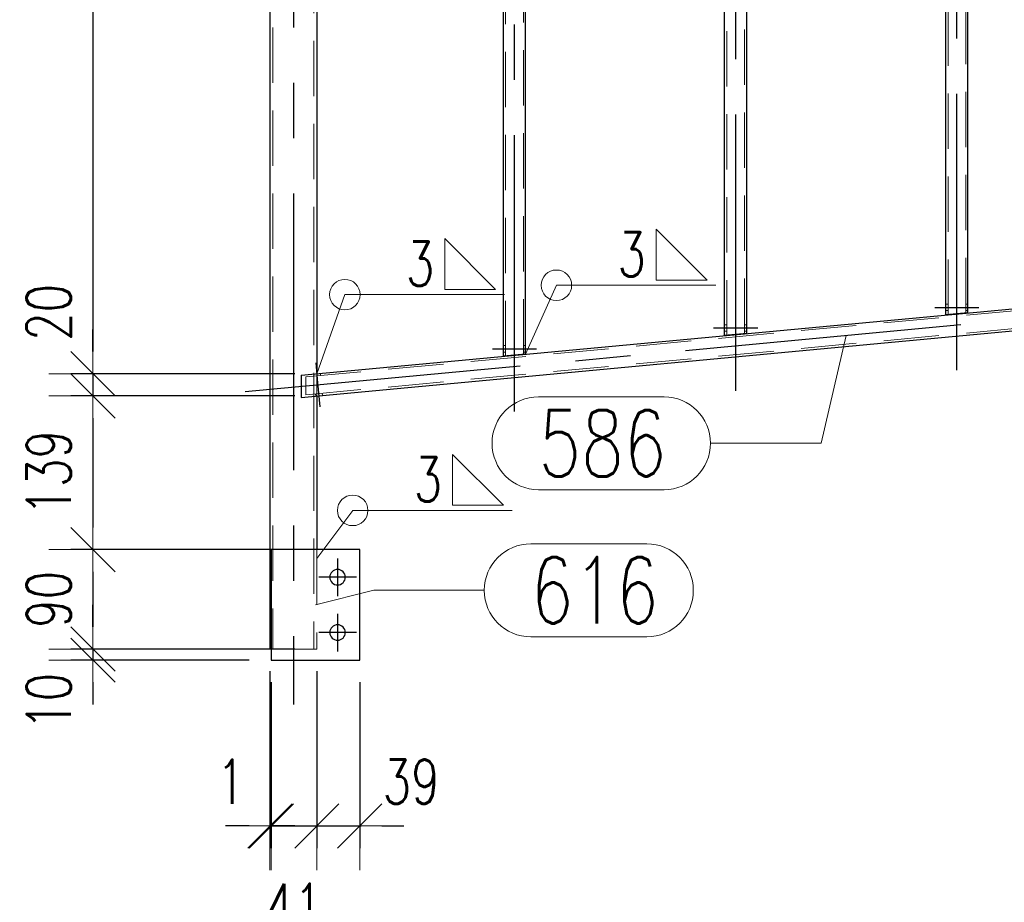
# Model space of a CAD drawing. Header units: millimetres. Extents: x -851 to 2, y 9346 to 10016.
# Tile 227 of 256: x -796 to -752, y 9789 to 9829. Entities that reach past the tile are written whole.
import ezdxf

# ---------------------------------------------------------------- set-up
doc = ezdxf.new("R2010")
doc.units = ezdxf.units.MM
doc.header["$LTSCALE"] = 10
doc.linetypes.add('HIDDEN', pattern=[0.375, 0.25, -0.125])
doc.linetypes.add('MITTE', pattern=[2, 1.25, -0.25, 0.25, -0.25])
doc.layers.get('Defpoints').update_dxf_attribs({"color": 1})
for name, color, linetype, lineweight in [('PS_DIM', 4, 'Continuous', 13), ('PS_Hidden', 2, 'HIDDEN', 9), ('PS_Pos', 1, 'Continuous', 15), ('PS_Shape', 161, 'Continuous', 30), ('PS_SOLID', 7, 'Continuous', 30), ('PS_Weld', 1, 'Continuous', 9)]:
    doc.layers.add(name, color=color, linetype=linetype, lineweight=lineweight)
doc.layers.add('PS_Mid', color=5, linetype='MITTE')
doc.styles.add('simplex', font='simplex.shx', dxfattribs={"width": 0.75})
doc.dimstyles.new('1_20_PRZ', dxfattribs={"dimtxt": 2, "dimasz": 1, "dimexe": 2, "dimexo": 5, "dimgap": 1, "dimtad": 1, "dimdec": 0, "dimlfac": 20, "dimtxsty": 'simplex', "dimblk": 'dimznak', "dimcen": 2, "dimse1": 1, "dimse2": 1, "dimclrd": 256, "dimclrt": 4, "dimadec": 1, "dimazin": 0, "dimtfac": 1, "dimtdec": 0, "dimtix": 1, "dimtmove": 2, "dimatfit": 3, "dimldrblk": 'dim-grot', "dimfxl": 1, "dimarcsym": 0})
doc.dimstyles.new('1_20_SC', dxfattribs={"dimtxt": 2, "dimasz": 1, "dimexe": 1, "dimexo": 1, "dimgap": 1, "dimtad": 1, "dimdec": 0, "dimlfac": 20, "dimtxsty": 'simplex', "dimblk": 'dimznak', "dimcen": 2, "dimclrd": 256, "dimclre": 256, "dimclrt": 4, "dimadec": 1, "dimazin": 0, "dimtfac": 1, "dimtdec": 0, "dimtix": 1, "dimtmove": 2, "dimatfit": 3, "dimldrblk": 'dim-grot', "dimfxl": 1, "dimarcsym": 0})

# ---------------------------------------------------------------- blocks, each defined once
blk = doc.blocks.new('dimznak')
at = {"color": 0}
for points in [[(0, 2), (0, -2)], [(-2, 0), (2, 0)]]:
    blk.add_lwpolyline(points, dxfattribs=at)
at = {"color": 2}
blk.add_lwpolyline([(1, 1), (-1, -1)], dxfattribs=at)
blk = doc.blocks.new('*D59')
at = {"layer": 'Defpoints', "color": 0, "transparency": 16777216}
for p in [(-784.928, 9800.131), (-784.868, 9799.631), (-784.868, 9792.142)]:
    blk.add_point(p, dxfattribs=at)
at = {"layer": 'PS_DIM', "lineweight": -2, "transparency": 16777216}
for p, q in [((-784.928, 9799.131), (-784.928, 9791.142)), ((-784.868, 9798.631), (-784.868, 9791.142)), ((-785.928, 9792.142), (-786.928, 9792.142)), ((-784.928, 9792.142), (-784.868, 9792.142)), ((-783.868, 9792.142), (-782.868, 9792.142))]:
    blk.add_line(p, q, dxfattribs=at)
blk.add_blockref('dimznak', (-784.928, 9792.142), dxfattribs=at)
at = {"layer": 'PS_DIM', "lineweight": -2, "transparency": 16777216, "rotation": 180}
blk.add_blockref('dimznak', (-784.868, 9792.142), dxfattribs=at)
at = {"layer": 'PS_DIM', "color": 4, "transparency": 16777216, "insert": (-786.693, 9794.142), "char_height": 2, "attachment_point": 5, "style": 'simplex'}
blk.add_mtext('1', dxfattribs=at)
blk = doc.blocks.new('dim-grot')
blk.add_hatch(color=256).paths.add_polyline_path([(0, 0), (-2, 0.5), (-2, -0.5)])
blk.add_lwpolyline([(0, 0), (-2, 0.5), (-2, -0.5), (0, 0)])
blk = doc.blocks.new('*D60')
at = {"layer": 'Defpoints', "color": 0, "transparency": 16777216}
for p in [(-782.808, 9800.131), (-784.868, 9799.631), (-782.808, 9792.142)]:
    blk.add_point(p, dxfattribs=at)
at = {"layer": 'PS_DIM', "lineweight": -2, "transparency": 16777216}
for p, q in [((-782.808, 9799.131), (-782.808, 9791.142)), ((-784.868, 9798.631), (-784.868, 9791.142)), ((-785.868, 9792.142), (-786.868, 9792.142)), ((-784.868, 9792.142), (-782.808, 9792.142)), ((-781.808, 9792.142), (-780.808, 9792.142))]:
    blk.add_line(p, q, dxfattribs=at)
blk.add_blockref('dimznak', (-784.868, 9792.142), dxfattribs=at)
at = {"layer": 'PS_DIM', "lineweight": -2, "transparency": 16777216, "rotation": 180}
blk.add_blockref('dimznak', (-782.808, 9792.142), dxfattribs=at)
at = {"layer": 'PS_DIM', "color": 4, "transparency": 16777216, "insert": (-783.838, 9788.53), "char_height": 2, "attachment_point": 5, "style": 'simplex'}
blk.add_mtext('41', dxfattribs=at)
blk = doc.blocks.new('*D61')
at = {"layer": 'Defpoints', "color": 0, "transparency": 16777216}
for p in [(-782.808, 9800.131), (-780.868, 9799.631), (-780.868, 9792.142)]:
    blk.add_point(p, dxfattribs=at)
at = {"layer": 'PS_DIM', "lineweight": -2, "transparency": 16777216}
for p, q in [((-782.808, 9799.131), (-782.808, 9791.142)), ((-780.868, 9798.631), (-780.868, 9791.142)), ((-783.808, 9792.142), (-784.808, 9792.142)), ((-782.808, 9792.142), (-780.868, 9792.142)), ((-779.868, 9792.142), (-778.868, 9792.142))]:
    blk.add_line(p, q, dxfattribs=at)
blk.add_blockref('dimznak', (-782.808, 9792.142), dxfattribs=at)
at = {"layer": 'PS_DIM', "lineweight": -2, "transparency": 16777216, "rotation": 180}
blk.add_blockref('dimznak', (-780.868, 9792.142), dxfattribs=at)
at = {"layer": 'PS_DIM', "color": 4, "transparency": 16777216, "insert": (-778.543, 9794.142), "char_height": 2, "attachment_point": 5, "style": 'simplex'}
blk.add_mtext('39', dxfattribs=at)
blk = doc.blocks.new('*D90')
at = {"layer": 'Defpoints', "color": 0, "transparency": 16777216}
for p in [(-482.808, 9827.981), (-784.928, 9800.131), (-482.808, 9783.852)]:
    blk.add_point(p, dxfattribs=at)
at = {"layer": 'PS_DIM', "lineweight": -2, "transparency": 16777216}
blk.add_line((-783.928, 9783.852), (-483.808, 9783.852), dxfattribs=at)
at = {"layer": 'PS_DIM', "lineweight": -2, "transparency": 16777216, "rotation": 180}
blk.add_blockref('dimznak', (-784.928, 9783.852), dxfattribs=at)
at = {"layer": 'PS_DIM', "lineweight": -2, "transparency": 16777216}
blk.add_blockref('dimznak', (-482.808, 9783.852), dxfattribs=at)
at = {"layer": 'PS_DIM', "color": 4, "transparency": 16777216, "insert": (-633.868, 9785.852), "char_height": 2, "attachment_point": 5, "style": 'simplex'}
blk.add_mtext('6042', dxfattribs=at)
blk = doc.blocks.new('*D96')
at = {"layer": 'Defpoints', "color": 0, "transparency": 16777216}
for p in [(-482.808, 9827.481), (-782.868, 9799.631), (-473.473, 9799.631)]:
    blk.add_point(p, dxfattribs=at)
at = {"layer": 'PS_DIM', "lineweight": -2, "transparency": 16777216}
blk.add_line((-473.473, 9826.481), (-473.473, 9800.631), dxfattribs=at)
for p, rotation in [((-473.473, 9827.481), 90), ((-473.473, 9799.631), 270)]:
    blk.add_blockref('dimznak', p, dxfattribs=dict(at, rotation=rotation))
at = {"layer": 'PS_DIM', "color": 4, "transparency": 16777216, "insert": (-475.473, 9813.556), "char_height": 2, "attachment_point": 5, "rotation": 90, "style": 'simplex'}
blk.add_mtext('557', dxfattribs=at)
blk = doc.blocks.new('*D97')
at = {"layer": 'Defpoints', "color": 0, "transparency": 16777216}
for p in [(-486.59, 9889.257), (-467.547, 9889.257), (-784.868, 9799.631)]:
    blk.add_point(p, dxfattribs=at)
at = {"layer": 'PS_DIM', "lineweight": -2, "transparency": 16777216}
blk.add_line((-467.547, 9800.631), (-467.547, 9888.257), dxfattribs=at)
for p, rotation in [((-467.547, 9889.257), 90), ((-467.547, 9799.631), 270)]:
    blk.add_blockref('dimznak', p, dxfattribs=dict(at, rotation=rotation))
at = {"layer": 'PS_DIM', "color": 4, "transparency": 16777216, "insert": (-469.547, 9844.444), "char_height": 2, "attachment_point": 5, "rotation": 90, "style": 'simplex'}
blk.add_mtext('1793', dxfattribs=at)
blk = doc.blocks.new('*D100')
at = {"layer": 'Defpoints', "color": 0, "transparency": 16777216}
for p in [(-784.928, 9858.224), (-792.928, 9812.578), (-782.808, 9812.578)]:
    blk.add_point(p, dxfattribs=at)
at = {"layer": 'PS_DIM', "lineweight": -2, "transparency": 16777216}
for p, q in [((-785.928, 9858.224), (-793.928, 9858.224)), ((-792.928, 9857.224), (-792.928, 9813.578)), ((-783.808, 9812.578), (-793.928, 9812.578))]:
    blk.add_line(p, q, dxfattribs=at)
for p, rotation in [((-792.928, 9858.224), 90), ((-792.928, 9812.578), 270)]:
    blk.add_blockref('dimznak', p, dxfattribs=dict(at, rotation=rotation))
at = {"layer": 'PS_DIM', "color": 4, "transparency": 16777216, "insert": (-794.928, 9835.401), "char_height": 2, "attachment_point": 5, "rotation": 90, "style": 'simplex'}
blk.add_mtext('913', dxfattribs=at)
blk = doc.blocks.new('*D101')
at = {"layer": 'Defpoints', "color": 0, "transparency": 16777216}
for p in [(-782.808, 9812.578), (-792.928, 9811.573), (-782.808, 9811.573)]:
    blk.add_point(p, dxfattribs=at)
at = {"layer": 'PS_DIM', "lineweight": -2, "transparency": 16777216}
for p, q in [((-792.928, 9813.578), (-792.928, 9814.578)), ((-783.808, 9812.578), (-793.928, 9812.578)), ((-792.928, 9812.578), (-792.928, 9811.573)), ((-783.808, 9811.573), (-793.928, 9811.573)), ((-792.928, 9810.573), (-792.928, 9809.573))]:
    blk.add_line(p, q, dxfattribs=at)
for p, rotation in [((-792.928, 9812.578), 270), ((-792.928, 9811.573), 90)]:
    blk.add_blockref('dimznak', p, dxfattribs=dict(at, rotation=rotation))
at = {"layer": 'PS_DIM', "color": 4, "transparency": 16777216, "insert": (-794.928, 9815.349), "char_height": 2, "attachment_point": 5, "rotation": 90, "style": 'simplex'}
blk.add_mtext('20', dxfattribs=at)
blk = doc.blocks.new('*D102')
at = {"layer": 'Defpoints', "color": 0, "transparency": 16777216}
for p in [(-782.808, 9811.573), (-792.928, 9804.631), (-782.808, 9804.631)]:
    blk.add_point(p, dxfattribs=at)
at = {"layer": 'PS_DIM', "lineweight": -2, "transparency": 16777216}
for p, q in [((-783.808, 9811.573), (-793.928, 9811.573)), ((-792.928, 9810.573), (-792.928, 9805.631)), ((-783.808, 9804.631), (-793.928, 9804.631))]:
    blk.add_line(p, q, dxfattribs=at)
for p, rotation in [((-792.928, 9811.573), 90), ((-792.928, 9804.631), 270)]:
    blk.add_blockref('dimznak', p, dxfattribs=dict(at, rotation=rotation))
at = {"layer": 'PS_DIM', "color": 4, "transparency": 16777216, "insert": (-794.928, 9808.102), "char_height": 2, "attachment_point": 5, "rotation": 90, "style": 'simplex'}
blk.add_mtext('139', dxfattribs=at)
blk = doc.blocks.new('*D103')
at = {"layer": 'Defpoints', "color": 0, "transparency": 16777216}
for p in [(-782.808, 9804.631), (-792.928, 9800.131), (-782.808, 9800.131)]:
    blk.add_point(p, dxfattribs=at)
at = {"layer": 'PS_DIM', "lineweight": -2, "transparency": 16777216}
for p, q in [((-783.808, 9804.631), (-793.928, 9804.631)), ((-792.928, 9803.631), (-792.928, 9801.131)), ((-783.808, 9800.131), (-793.928, 9800.131))]:
    blk.add_line(p, q, dxfattribs=at)
for p, rotation in [((-792.928, 9804.631), 90), ((-792.928, 9800.131), 270)]:
    blk.add_blockref('dimznak', p, dxfattribs=dict(at, rotation=rotation))
at = {"layer": 'PS_DIM', "color": 4, "transparency": 16777216, "insert": (-794.928, 9802.381), "char_height": 2, "attachment_point": 5, "rotation": 90, "style": 'simplex'}
blk.add_mtext('90', dxfattribs=at)
blk = doc.blocks.new('*D104')
at = {"layer": 'Defpoints', "color": 0, "transparency": 16777216}
for p in [(-782.808, 9800.131), (-792.928, 9799.631), (-784.868, 9799.631)]:
    blk.add_point(p, dxfattribs=at)
at = {"layer": 'PS_DIM', "lineweight": -2, "transparency": 16777216}
for p, q in [((-792.928, 9801.131), (-792.928, 9802.131)), ((-783.808, 9800.131), (-793.928, 9800.131)), ((-792.928, 9800.131), (-792.928, 9799.631)), ((-785.868, 9799.631), (-793.928, 9799.631)), ((-792.928, 9798.631), (-792.928, 9797.631))]:
    blk.add_line(p, q, dxfattribs=at)
for p, rotation in [((-792.928, 9800.131), 270), ((-792.928, 9799.631), 90)]:
    blk.add_blockref('dimznak', p, dxfattribs=dict(at, rotation=rotation))
at = {"layer": 'PS_DIM', "color": 4, "transparency": 16777216, "insert": (-794.928, 9797.774), "char_height": 2, "attachment_point": 5, "rotation": 90, "style": 'simplex'}
blk.add_mtext('10', dxfattribs=at)
blk = doc.blocks.new('*X475')
at = {"layer": 'PS_Hidden', "color": 2, "linetype": 'HIDDEN'}
for p, q in [((-753.468, 9815.32), (-753.468, 9862.688)), ((-754.268, 9815.245), (-754.268, 9862.614)), ((-763.468, 9814.385), (-763.468, 9861.754)), ((-764.268, 9814.311), (-764.268, 9861.679)), ((-774.268, 9813.376), (-774.268, 9860.745)), ((-773.468, 9813.451), (-773.468, 9860.819)), ((-784.798, 9858.224), (-784.798, 9800.131)), ((-782.938, 9857.624), (-782.938, 9800.131)), ((-783.308, 9812.431), (-734.428, 9816.999)), ((-783.308, 9811.627), (-734.428, 9816.195)), ((-754.268, 9815.729), (-754.368, 9815.729)), ((-753.368, 9815.729), (-753.468, 9815.729)), ((-754.268, 9815.429), (-754.368, 9815.429)), ((-753.368, 9815.429), (-753.468, 9815.429)), ((-764.268, 9814.795), (-764.368, 9814.795)), ((-763.368, 9814.795), (-763.468, 9814.795)), ((-764.268, 9814.495), (-764.368, 9814.495)), ((-763.368, 9814.495), (-763.468, 9814.495)), ((-774.268, 9813.86), (-774.368, 9813.86)), ((-773.368, 9813.86), (-773.468, 9813.86)), ((-774.268, 9813.56), (-774.368, 9813.56)), ((-773.368, 9813.56), (-773.468, 9813.56)), ((-783.308, 9811.627), (-783.308, 9812.431)), ((-782.945, 9812.565), (-782.935, 9812.465)), ((-782.808, 9812.477), (-782.808, 9812.578)), ((-782.808, 9812.578), (-782.808, 9811.573)), ((-782.646, 9812.593), (-782.637, 9812.493)), ((-782.861, 9811.669), (-782.852, 9811.569)), ((-782.808, 9811.573), (-782.808, 9811.674)), ((-782.562, 9811.697), (-782.553, 9811.597)), ((-782.808, 9804.631), (-782.808, 9800.131)), ((-782.808, 9800.131), (-784.868, 9800.131))]:
    blk.add_line(p, q, dxfattribs=at)
at = {"layer": 'PS_Mid', "color": 5, "linetype": 'MITTE'}
for p, q in [((-753.868, 9812.736), (-753.868, 9865.407)), ((-763.868, 9811.801), (-763.868, 9864.473)), ((-773.868, 9810.867), (-773.868, 9863.538)), ((-783.868, 9860.724), (-783.868, 9797.631)), ((-786.052, 9811.772), (-731.684, 9816.854)), ((-754.868, 9815.579), (-753.768, 9815.579)), ((-754.868, 9815.579), (-753.768, 9815.579)), ((-753.968, 9815.579), (-752.868, 9815.579)), ((-753.968, 9815.579), (-752.868, 9815.579)), ((-764.868, 9814.645), (-763.768, 9814.645)), ((-764.868, 9814.645), (-763.768, 9814.645)), ((-763.968, 9814.645), (-762.868, 9814.645)), ((-763.968, 9814.645), (-762.868, 9814.645)), ((-774.868, 9813.71), (-773.768, 9813.71)), ((-774.868, 9813.71), (-773.768, 9813.71)), ((-773.968, 9813.71), (-772.868, 9813.71)), ((-773.968, 9813.71), (-772.868, 9813.71)), ((-782.74, 9811.982), (-782.842, 9813.077)), ((-782.74, 9811.982), (-782.842, 9813.077)), ((-782.656, 9811.086), (-782.758, 9812.181)), ((-782.656, 9811.086), (-782.758, 9812.181)), ((-781.868, 9804.231), (-781.868, 9802.531)), ((-781.018, 9803.381), (-782.718, 9803.381)), ((-781.868, 9801.731), (-781.868, 9800.031)), ((-781.018, 9800.881), (-782.718, 9800.881))]:
    blk.add_line(p, q, dxfattribs=at)
at = {"layer": 'PS_SOLID', "color": 7, "linetype": 'Continuous'}
for p, q in [((-754.368, 9815.236), (-754.368, 9862.814)), ((-753.368, 9815.329), (-753.368, 9862.907)), ((-764.368, 9814.301), (-764.368, 9861.879)), ((-763.368, 9814.395), (-763.368, 9861.973)), ((-774.368, 9813.367), (-774.368, 9860.944)), ((-773.368, 9813.46), (-773.368, 9861.038)), ((-784.928, 9858.224), (-784.928, 9800.131)), ((-782.808, 9857.624), (-782.808, 9812.578)), ((-783.517, 9812.512), (-734.22, 9817.119)), ((-783.517, 9811.507), (-734.22, 9816.114)), ((-753.368, 9815.329), (-754.368, 9815.236)), ((-763.368, 9814.395), (-764.368, 9814.301)), ((-773.368, 9813.46), (-774.368, 9813.367)), ((-783.517, 9812.512), (-783.517, 9811.507)), ((-782.808, 9811.573), (-782.808, 9804.631)), ((-784.868, 9804.631), (-784.868, 9799.631)), ((-780.868, 9804.631), (-784.868, 9804.631)), ((-780.868, 9799.631), (-780.868, 9804.631)), ((-784.868, 9800.131), (-784.928, 9800.131)), ((-784.868, 9799.631), (-780.868, 9799.631))]:
    blk.add_line(p, q, dxfattribs=at)
at = {"layer": 'PS_SOLID', "color": 7, "extrusion": (0, 0, -1)}
for centre in [(781.868, 9803.381), (781.868, 9800.881)]:
    blk.add_circle(centre, 0.35, dxfattribs=at)
blk = doc.blocks.new('*X532')
at = {"color": 1}
for p, q in [((-758.872, 9814.313), (-760.006, 9809.437)), ((-772.784, 9811.537), (-767.106, 9811.537)), ((-765.006, 9809.437), (-760.006, 9809.437)), ((-772.784, 9807.337), (-767.106, 9807.337))]:
    blk.add_line(p, q, dxfattribs=at)
for centre, start, end in [((-772.784, 9809.437), 90, 270), ((-767.106, 9809.437), 270, 90)]:
    blk.add_arc(centre, 2.1, start, end, dxfattribs=at)
at = {"color": 30, "style": 'simplex', "width": 0.75}
blk.add_text('586', height=3, dxfattribs=at).set_placement((-772.784, 9807.937))
blk = doc.blocks.new('*X544')
at = {"color": 1}
for p, q in [((-773.133, 9804.889), (-767.883, 9804.889)), ((-782.868, 9802.131), (-780.233, 9802.789)), ((-780.233, 9802.789), (-775.233, 9802.789)), ((-773.133, 9800.689), (-767.883, 9800.689))]:
    blk.add_line(p, q, dxfattribs=at)
for centre, start, end in [((-773.133, 9802.789), 90, 270), ((-767.883, 9802.789), 270, 90)]:
    blk.add_arc(centre, 2.1, start, end, dxfattribs=at)
at = {"color": 30, "style": 'simplex', "width": 0.75}
blk.add_text('616', height=3, dxfattribs=at).set_placement((-773.133, 9801.289))
blk = doc.blocks.new('*X1517')
at = {"color": 3}
for p, q in [((-774.369, 9806.631), (-776.669, 9808.931)), ((-776.669, 9808.931), (-776.669, 9806.631)), ((-776.669, 9806.631), (-774.369, 9806.631))]:
    blk.add_line(p, q, dxfattribs=at)
at = {"color": 9}
for p, q in [((-782.808, 9804.228), (-781.184, 9806.401)), ((-781.184, 9806.401), (-773.974, 9806.401))]:
    blk.add_line(p, q, dxfattribs=at)
blk.add_circle((-781.184, 9806.401), 0.69, dxfattribs=at)
at = {"color": 2, "style": 'simplex', "width": 0.75}
blk.add_text('3', height=2, dxfattribs=at).set_placement((-778.424, 9806.801))
blk = doc.blocks.new('*X1518')
at = {"color": 3}
for p, q in [((-774.723, 9816.383), (-777.023, 9818.683)), ((-777.023, 9818.683), (-777.023, 9816.383)), ((-777.023, 9816.383), (-774.723, 9816.383))]:
    blk.add_line(p, q, dxfattribs=at)
at = {"color": 9}
for p, q in [((-782.808, 9812.578), (-781.538, 9816.153)), ((-781.538, 9816.153), (-774.328, 9816.153))]:
    blk.add_line(p, q, dxfattribs=at)
blk.add_circle((-781.538, 9816.153), 0.69, dxfattribs=at)
at = {"color": 2, "style": 'simplex', "width": 0.75}
blk.add_text('3', height=2, dxfattribs=at).set_placement((-778.778, 9816.553))
blk = doc.blocks.new('*X1519')
at = {"color": 3}
for p, q in [((-765.159, 9816.806), (-767.459, 9819.106)), ((-767.459, 9819.106), (-767.459, 9816.806)), ((-767.459, 9816.806), (-765.159, 9816.806))]:
    blk.add_line(p, q, dxfattribs=at)
at = {"color": 9}
for p, q in [((-773.368, 9813.46), (-771.974, 9816.576)), ((-771.974, 9816.576), (-764.764, 9816.576))]:
    blk.add_line(p, q, dxfattribs=at)
blk.add_circle((-771.974, 9816.576), 0.69, dxfattribs=at)
at = {"color": 2, "style": 'simplex', "width": 0.75}
blk.add_text('3', height=2, dxfattribs=at).set_placement((-769.214, 9816.976))

msp = doc.modelspace()

# ---------------------------------------------------------------- block references
at = {"layer": 'PS_Pos'}
for name in ['*X532', '*X544']:
    msp.add_blockref(name, (0, 0), dxfattribs=at)
at = {"layer": 'PS_Shape', "color": 31}
msp.add_blockref('*X475', (0, 0), dxfattribs=at)
at = {"layer": 'PS_Weld'}
for name in ['*X1519', '*X1518', '*X1517']:
    msp.add_blockref(name, (0, 0), dxfattribs=at)

# ---------------------------------------------------------------- dimensions: what is measured, and where the dimension line sits
at = {"layer": 'PS_DIM'}
for base, p1, p2, dimstyle, picture, middle in [((-467.547, 9889.257), (-784.868, 9799.631), (-486.59, 9889.257), '1_20_PRZ', '*D97', (-469.547, 9844.444)), ((-792.928, 9812.578), (-784.928, 9858.224), (-782.808, 9812.578), '1_20_SC', '*D100', (-794.928, 9835.401)), ((-473.473, 9799.631), (-482.808, 9827.481), (-782.868, 9799.631), '1_20_PRZ', '*D96', (-475.473, 9813.556)), ((-792.928, 9804.631), (-782.808, 9811.573), (-782.808, 9804.631), '1_20_SC', '*D102', (-794.928, 9808.102)), ((-792.928, 9800.131), (-782.808, 9804.631), (-782.808, 9800.131), '1_20_SC', '*D103', (-794.928, 9802.381))]:
    dim = msp.add_linear_dim(base=base, p1=p1, p2=p2, angle=90, dimstyle=dimstyle, dxfattribs=at)
    dim.commit()
    dim.dimension.update_dxf_attribs({"geometry": picture, "text_midpoint": middle})
dim = msp.add_linear_dim(base=(-482.808, 9783.852), p1=(-784.928, 9800.131), p2=(-482.808, 9827.981), dimstyle='1_20_PRZ', dxfattribs=at)
dim.commit()
dim.dimension.update_dxf_attribs({"geometry": '*D90', "text_midpoint": (-633.868, 9785.852)})
for base, p1, p2, picture, middle in [((-792.928, 9811.573), (-782.808, 9812.578), (-782.808, 9811.573), '*D101', (-794.928, 9815.349)), ((-792.928, 9799.631), (-782.808, 9800.131), (-784.868, 9799.631), '*D104', (-794.928, 9797.774))]:
    dim = msp.add_linear_dim(base=base, p1=p1, p2=p2, angle=90, dimstyle='1_20_SC', dxfattribs=at)
    dim.commit()
    dim.dimension.update_dxf_attribs({"geometry": picture, "text_midpoint": middle, "dimtype": 128})
for base, p1, p2, picture, middle in [((-784.868, 9792.142), (-784.928, 9800.131), (-784.868, 9799.631), '*D59', (-786.693, 9794.142)), ((-782.808, 9792.142), (-784.868, 9799.631), (-782.808, 9800.131), '*D60', (-783.838, 9788.53)), ((-780.868, 9792.142), (-782.808, 9800.131), (-780.868, 9799.631), '*D61', (-778.543, 9794.142))]:
    dim = msp.add_linear_dim(base=base, p1=p1, p2=p2, dimstyle='1_20_SC', dxfattribs=at)
    dim.commit()
    dim.dimension.update_dxf_attribs({"geometry": picture, "text_midpoint": middle, "dimtype": 128})

doc.saveas('drawing.dxf')
